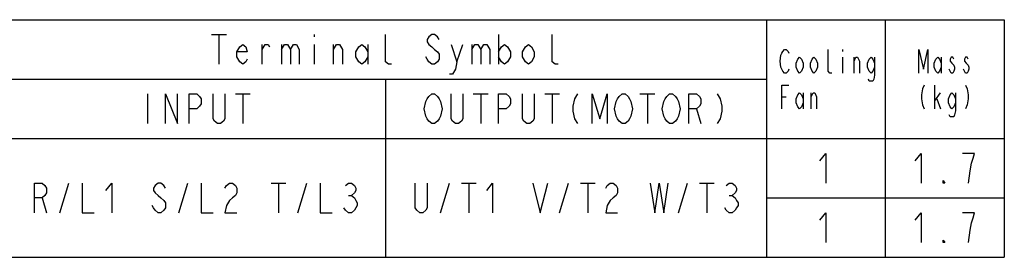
# Model space of a CAD drawing. Extents: x 36 to 410, y 13 to 287.
# Tile 16 of 16: x 327 to 410, y 267 to 287. Entities that reach past the tile are written whole.
import ezdxf

# ---------------------------------------------------------------- set-up
doc = ezdxf.new("R2010")
doc.units = 0
doc.header["$LTSCALE"] = 23.1
doc.layers.get('0').update_dxf_attribs({"linetype": 'CONTINUOUS'})

msp = doc.modelspace()

# ---------------------------------------------------------------- linework, layer by layer
at = {"color": 2, "linetype": 'CONTINUOUS'}
for p, q in [((242, 287), (410, 287)), ((390, 287), (390, 267)), ((400, 287), (400, 267)), ((410, 287), (410, 267)), ((343.375, 285.75), (344.625, 285.75)), ((344, 285.75), (344, 283.25)), ((352, 285.75), (352, 285.542)), ((367.5, 285.75), (367.5, 283.25)), ((347.625, 283.25), (347.625, 284.917)), ((349.25, 284.917), (349.25, 283.25)), ((352, 284.917), (352, 283.25)), ((353.625, 283.25), (353.625, 284.917)), ((356.5, 284.917), (356.5, 283.25)), ((364, 283.458), (364.5, 284.917)), ((365.25, 284.917), (365.25, 283.25)), ((396.4, 284.5), (396.4, 284.333)), ((396.4, 283.833), (396.4, 282.5)), ((397.375, 282.5), (397.375, 283.833)), ((404.7, 283.833), (404.7, 282.5)), ((276, 282), (390, 282)), ((358, 282), (358, 267)), ((404.175, 279.5), (404.175, 281.5)), ((338, 280.75), (338, 278.25)), ((345.375, 280.75), (346.625, 280.75)), ((346, 280.75), (346, 278.25)), ((365.375, 280.75), (366.625, 280.75)), ((366, 280.75), (366, 278.25)), ((371.375, 280.75), (372.625, 280.75)), ((372, 280.75), (372, 278.25)), ((379.375, 280.75), (380.625, 280.75)), ((380, 280.75), (380, 278.25)), ((393.1, 280.833), (393.1, 279.5)), ((393.775, 279.5), (393.775, 280.833)), ((404.175, 280.167), (404.625, 280.833)), ((391.3, 280.5), (391.675, 280.5)), ((404.325, 280.333), (404.625, 279.5)), ((384.125, 279.5), (384.5, 278.25)), ((242, 277), (410, 277)), ((330.625, 270.75), (331.375, 273.25)), ((340.625, 270.75), (341.375, 273.25)), ((348.375, 273.25), (349.625, 273.25)), ((349, 273.25), (349, 270.75)), ((350.625, 270.75), (351.375, 273.25)), ((362.625, 270.75), (363.375, 273.25)), ((364.375, 273.25), (365.625, 273.25)), ((365, 273.25), (365, 270.75)), ((372.625, 270.75), (373.375, 273.25)), ((374.375, 273.25), (375.625, 273.25)), ((375, 273.25), (375, 270.75)), ((382.625, 270.75), (383.375, 273.25)), ((384.375, 273.25), (385.625, 273.25)), ((385, 273.25), (385, 270.75)), ((329.125, 272), (329.5, 270.75)), ((354.875, 272.208), (355.125, 272.208)), ((386.875, 272.208), (387.125, 272.208)), ((390, 272), (410, 272)), ((242, 267), (410, 267))]:
    msp.add_line(p, q, dxfattribs=at)
for points in [[(358.5, 283.25), (358.25, 283.25), (358, 283.458), (358, 285.75)], [(362.5, 285.333), (362.375, 285.542), (362.125, 285.75), (361.875, 285.75), (361.625, 285.542), (361.5, 285.333), (361.5, 285.125), (361.625, 284.917), (361.875, 284.708), (362.125, 284.5), (362.375, 284.292), (362.5, 284.083), (362.5, 283.667), (362.375, 283.458), (362.125, 283.25), (361.875, 283.25), (361.625, 283.458), (361.5, 283.667), (361.375, 283.875)], [(372.5, 283.25), (372.25, 283.25), (372, 283.458), (372, 285.75)], [(346.375, 283.667), (346.25, 283.458), (346, 283.25), (345.75, 283.458), (345.5, 283.875), (345.5, 284.292), (345.75, 284.708), (346, 284.917), (346.25, 284.708), (346.375, 284.292), (345.5, 284.292)], [(347.625, 284.5), (347.875, 284.917), (348.125, 284.917), (348.25, 284.708)], [(349.25, 284.5), (349.5, 284.917), (349.75, 284.917), (350, 284.5), (350, 283.25)], [(350, 284.5), (350.25, 284.917), (350.5, 284.917), (350.75, 284.5), (350.75, 283.25)], [(353.625, 284.5), (353.875, 284.917), (354.125, 284.917), (354.375, 284.5), (354.375, 283.25)], [(356.5, 283.875), (356.25, 283.458), (356, 283.25), (355.75, 283.458), (355.5, 283.875), (355.5, 284.292), (355.75, 284.708), (356, 284.917), (356.25, 284.708), (356.5, 284.292)], [(363.5, 284.917), (364, 283.458), (363.875, 282.833), (363.625, 282.417), (363.375, 282.417)], [(365.25, 284.5), (365.5, 284.917), (365.75, 284.917), (366, 284.5), (366, 283.25)], [(366, 284.5), (366.25, 284.917), (366.5, 284.917), (366.75, 284.5), (366.75, 283.25)], [(367.5, 284.292), (367.75, 284.708), (368, 284.917), (368.25, 284.708), (368.5, 284.292), (368.5, 283.875), (368.25, 283.458), (368, 283.25), (367.75, 283.458), (367.5, 283.875)], [(370.5, 283.875), (370.25, 283.458), (370, 283.25), (369.75, 283.458), (369.5, 283.875), (369.5, 284.292), (369.75, 284.708), (370, 284.917), (370.25, 284.708), (370.5, 284.292), (370.5, 283.875)], [(391.9, 282.833), (391.825, 282.667), (391.675, 282.5), (391.525, 282.5), (391.375, 282.667), (391.3, 282.833), (391.225, 283), (391.15, 283.5), (391.225, 284), (391.3, 284.167), (391.375, 284.333), (391.525, 284.5), (391.675, 284.5), (391.825, 284.333), (391.9, 284.167)], [(393.1, 283), (392.95, 282.667), (392.8, 282.5), (392.65, 282.667), (392.5, 283), (392.5, 283.333), (392.65, 283.667), (392.8, 283.833), (392.95, 283.667), (393.1, 283.333), (393.1, 283)], [(394.3, 283), (394.15, 282.667), (394, 282.5), (393.85, 282.667), (393.7, 283), (393.7, 283.333), (393.85, 283.667), (394, 283.833), (394.15, 283.667), (394.3, 283.333), (394.3, 283)], [(395.5, 282.5), (395.35, 282.5), (395.2, 282.667), (395.2, 284.5)], [(397.375, 283.5), (397.525, 283.833), (397.675, 283.833), (397.825, 283.5), (397.825, 282.5)], [(399.1, 283), (398.95, 282.667), (398.8, 282.5), (398.65, 282.667), (398.5, 283), (398.5, 283.333), (398.65, 283.667), (398.8, 283.833), (398.95, 283.667), (399.1, 283.333)], [(399.1, 283.833), (399.1, 282.333), (399.025, 282), (398.95, 281.833), (398.65, 281.833), (398.575, 282)], [(402.825, 282.5), (402.825, 284.5), (403.2, 282.833), (403.575, 284.5), (403.575, 282.5)], [(404.7, 283), (404.55, 282.667), (404.4, 282.5), (404.25, 282.667), (404.1, 283), (404.1, 283.333), (404.25, 283.667), (404.4, 283.833), (404.55, 283.667), (404.7, 283.333)], [(405.75, 283.667), (405.675, 283.833), (405.525, 283.833), (405.45, 283.667), (405.45, 283.5), (405.6, 283.333), (405.75, 283.167), (405.825, 283), (405.825, 282.833), (405.75, 282.667), (405.675, 282.5), (405.525, 282.5), (405.45, 282.667), (405.375, 282.833)], [(406.95, 283.667), (406.875, 283.833), (406.725, 283.833), (406.65, 283.667), (406.65, 283.5), (406.8, 283.333), (406.95, 283.167), (407.025, 283), (407.025, 282.833), (406.95, 282.667), (406.875, 282.5), (406.725, 282.5), (406.65, 282.667), (406.575, 282.833)], [(391.3, 279.5), (391.3, 281.5), (391.9, 281.5)], [(403.275, 281.5), (403.125, 281.167), (403.05, 280.667), (403.05, 280.333), (403.125, 279.833), (403.275, 279.5)], [(406.725, 281.5), (406.875, 281.167), (406.95, 280.667), (406.95, 280.333), (406.875, 279.833), (406.725, 279.5)], [(339.5, 278.25), (339.5, 280.75), (340.5, 278.25), (340.5, 280.75)], [(341.5, 278.25), (341.5, 280.75), (342.125, 280.75), (342.375, 280.542), (342.5, 280.333), (342.5, 279.917), (342.375, 279.708), (342.125, 279.5), (341.5, 279.5)], [(344.5, 280.75), (344.5, 278.667), (344.375, 278.458), (344.125, 278.25), (343.875, 278.25), (343.625, 278.458), (343.5, 278.667), (343.5, 280.75)], [(362.5, 278.667), (362.375, 278.458), (362.125, 278.25), (361.875, 278.25), (361.625, 278.458), (361.5, 278.667), (361.375, 278.875), (361.25, 279.5), (361.375, 280.125), (361.5, 280.333), (361.625, 280.542), (361.875, 280.75), (362.125, 280.75), (362.375, 280.542), (362.5, 280.333), (362.625, 280.125), (362.75, 279.5), (362.625, 278.875), (362.5, 278.667)], [(364.5, 280.75), (364.5, 278.667), (364.375, 278.458), (364.125, 278.25), (363.875, 278.25), (363.625, 278.458), (363.5, 278.667), (363.5, 280.75)], [(367.5, 278.25), (367.5, 280.75), (368.125, 280.75), (368.375, 280.542), (368.5, 280.333), (368.5, 279.917), (368.375, 279.708), (368.125, 279.5), (367.5, 279.5)], [(370.5, 280.75), (370.5, 278.667), (370.375, 278.458), (370.125, 278.25), (369.875, 278.25), (369.625, 278.458), (369.5, 278.667), (369.5, 280.75)], [(374.125, 280.75), (373.875, 280.333), (373.75, 279.708), (373.75, 279.292), (373.875, 278.667), (374.125, 278.25)], [(375.375, 278.25), (375.375, 280.75), (376, 278.667), (376.625, 280.75), (376.625, 278.25)], [(378.5, 278.667), (378.375, 278.458), (378.125, 278.25), (377.875, 278.25), (377.625, 278.458), (377.5, 278.667), (377.375, 278.875), (377.25, 279.5), (377.375, 280.125), (377.5, 280.333), (377.625, 280.542), (377.875, 280.75), (378.125, 280.75), (378.375, 280.542), (378.5, 280.333), (378.625, 280.125), (378.75, 279.5), (378.625, 278.875), (378.5, 278.667)], [(382.5, 278.667), (382.375, 278.458), (382.125, 278.25), (381.875, 278.25), (381.625, 278.458), (381.5, 278.667), (381.375, 278.875), (381.25, 279.5), (381.375, 280.125), (381.5, 280.333), (381.625, 280.542), (381.875, 280.75), (382.125, 280.75), (382.375, 280.542), (382.5, 280.333), (382.625, 280.125), (382.75, 279.5), (382.625, 278.875), (382.5, 278.667)], [(383.5, 278.25), (383.5, 280.75), (384.125, 280.75), (384.375, 280.542), (384.5, 280.333), (384.5, 279.917), (384.375, 279.708), (384.125, 279.5), (383.5, 279.5)], [(385.875, 280.75), (386.125, 280.333), (386.25, 279.708), (386.25, 279.292), (386.125, 278.667), (385.875, 278.25)], [(393.1, 280), (392.95, 279.667), (392.8, 279.5), (392.65, 279.667), (392.5, 280), (392.5, 280.333), (392.65, 280.667), (392.8, 280.833), (392.95, 280.667), (393.1, 280.333)], [(393.775, 280.5), (393.925, 280.833), (394.075, 280.833), (394.225, 280.5), (394.225, 279.5)], [(405.9, 280), (405.75, 279.667), (405.6, 279.5), (405.45, 279.667), (405.3, 280), (405.3, 280.333), (405.45, 280.667), (405.6, 280.833), (405.75, 280.667), (405.9, 280.333)], [(405.9, 280.833), (405.9, 279.333), (405.825, 279), (405.75, 278.833), (405.45, 278.833), (405.375, 279)], [(394.5, 275.125), (395, 275.75), (395, 273.25)], [(402.5, 275.125), (403, 275.75), (403, 273.25)], [(407, 273.25), (407.125, 274.292), (407.25, 274.917), (407.375, 275.333), (407.5, 275.75), (406.5, 275.75)], [(328.5, 270.75), (328.5, 273.25), (329.125, 273.25), (329.375, 273.042), (329.5, 272.833), (329.5, 272.417), (329.375, 272.208), (329.125, 272), (328.5, 272)], [(332.5, 273.25), (332.5, 270.75), (333.5, 270.75)], [(334.5, 272.625), (335, 273.25), (335, 270.75)], [(339.5, 272.833), (339.375, 273.042), (339.125, 273.25), (338.875, 273.25), (338.625, 273.042), (338.5, 272.833), (338.5, 272.625), (338.625, 272.417), (338.875, 272.208), (339.125, 272), (339.375, 271.792), (339.5, 271.583), (339.5, 271.167), (339.375, 270.958), (339.125, 270.75), (338.875, 270.75), (338.625, 270.958), (338.5, 271.167), (338.375, 271.375)], [(342.5, 273.25), (342.5, 270.75), (343.5, 270.75)], [(344.5, 272.833), (344.625, 273.042), (344.875, 273.25), (345.125, 273.25), (345.375, 273.042), (345.5, 272.833), (345.5, 272.417), (345.375, 272.208), (345.125, 272), (344.875, 271.792), (344.625, 271.375), (344.5, 270.75), (345.5, 270.75)], [(352.5, 273.25), (352.5, 270.75), (353.5, 270.75)], [(354.625, 273.042), (354.875, 273.25), (355.125, 273.25), (355.375, 273.042), (355.5, 272.833), (355.5, 272.625), (355.375, 272.417), (355.125, 272.208), (355.375, 272), (355.5, 271.792), (355.625, 271.583), (355.625, 271.375), (355.5, 271.167), (355.375, 270.958), (355.125, 270.75), (354.875, 270.75), (354.625, 270.958), (354.5, 271.167)], [(361.5, 273.25), (361.5, 271.167), (361.375, 270.958), (361.125, 270.75), (360.875, 270.75), (360.625, 270.958), (360.5, 271.167), (360.5, 273.25)], [(366.5, 272.625), (367, 273.25), (367, 270.75)], [(370.375, 273.25), (371, 270.75), (371.625, 273.25)], [(376.5, 272.833), (376.625, 273.042), (376.875, 273.25), (377.125, 273.25), (377.375, 273.042), (377.5, 272.833), (377.5, 272.417), (377.375, 272.208), (377.125, 272), (376.875, 271.792), (376.625, 271.375), (376.5, 270.75), (377.5, 270.75)], [(380.25, 273.25), (380.625, 270.75), (381, 273.25), (381.375, 270.75), (381.75, 273.25)], [(386.625, 273.042), (386.875, 273.25), (387.125, 273.25), (387.375, 273.042), (387.5, 272.833), (387.5, 272.625), (387.375, 272.417), (387.125, 272.208), (387.375, 272), (387.5, 271.792), (387.625, 271.583), (387.625, 271.375), (387.5, 271.167), (387.375, 270.958), (387.125, 270.75), (386.875, 270.75), (386.625, 270.958), (386.5, 271.167)], [(405, 273.25), (404.875, 273.25), (404.875, 273.458), (405, 273.25)], [(394.5, 270.125), (395, 270.75), (395, 268.25)], [(402.5, 270.125), (403, 270.75), (403, 268.25)], [(407, 268.25), (407.125, 269.292), (407.25, 269.917), (407.375, 270.333), (407.5, 270.75), (406.5, 270.75)], [(405, 268.25), (404.875, 268.25), (404.875, 268.458), (405, 268.25)]]:
    msp.add_lwpolyline(points, dxfattribs=at)

doc.saveas('drawing.dxf')
